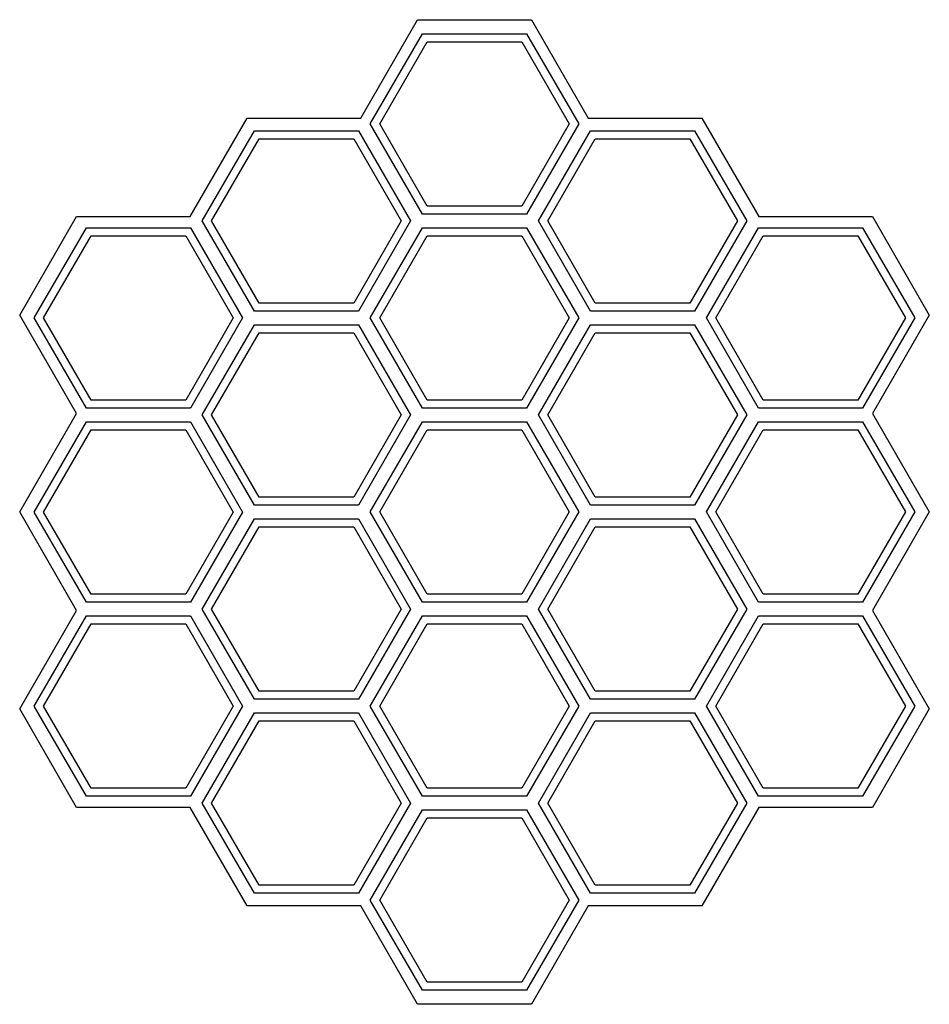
# Model space of a CAD drawing. Extents: x 1 to 28.4, y 1 to 30.7.
import ezdxf

# ---------------------------------------------------------------- set-up
doc = ezdxf.new("R2010")
doc.units = 0
for name, color, linetype in [('12mm_deep', 7, 'CONTINUOUS'), ('3mm_deep', 7, 'CONTINUOUS'), ('Boundary', 7, 'CONTINUOUS')]:
    doc.layers.add(name, color=color, linetype=linetype)

msp = doc.modelspace()

# ---------------------------------------------------------------- linework, layer by layer
at = {"layer": '12mm_deep', "color": 5}
for points in [[(13.313674, 25.086497), (11.885403, 27.560336), (13.313674, 30.034176), (16.170219, 30.034176), (17.598491, 27.560336), (16.170219, 25.086497)], [(8.250675, 22.163372), (6.822403, 24.637212), (8.250675, 27.111052), (11.107218, 27.111052), (12.535489, 24.637212), (11.107218, 22.163372)], [(18.376675, 22.163373), (16.948403, 24.637213), (18.376675, 27.111052), (21.233219, 27.111052), (22.661491, 24.637213), (21.233219, 22.163373)], [(3.187679, 19.240249), (1.759407, 21.714089), (3.187679, 24.187929), (6.044222, 24.187929), (7.472493, 21.714089), (6.044222, 19.240249)], [(13.313674, 19.240249), (11.885403, 21.714089), (13.313674, 24.187929), (16.170219, 24.187929), (17.598491, 21.714089), (16.170219, 19.240249)], [(23.439671, 19.240249), (22.011399, 21.714089), (23.439671, 24.187929), (26.296215, 24.187929), (27.724487, 21.714089), (26.296215, 19.240249)], [(8.250675, 16.317126), (6.822403, 18.790965), (8.250675, 21.264805), (11.107218, 21.264805), (12.535489, 18.790965), (11.107218, 16.317126)], [(18.37667, 16.317126), (16.948398, 18.790965), (18.37667, 21.264805), (21.233214, 21.264805), (22.661486, 18.790965), (21.233214, 16.317126)], [(3.187675, 13.394001), (1.759403, 15.86784), (3.187675, 18.34168), (6.044218, 18.34168), (7.47249, 15.86784), (6.044218, 13.394001)], [(13.313674, 13.394002), (11.885403, 15.867842), (13.313674, 18.341681), (16.170219, 18.341681), (17.598491, 15.867842), (16.170219, 13.394002)], [(23.439671, 13.394002), (22.011399, 15.867842), (23.439671, 18.341681), (26.296215, 18.341681), (27.724487, 15.867842), (26.296215, 13.394002)], [(8.250675, 10.470877), (6.822403, 12.944717), (8.250675, 15.418557), (11.107218, 15.418557), (12.535489, 12.944717), (11.107218, 10.470877)], [(18.37667, 10.470877), (16.948398, 12.944717), (18.37667, 15.418557), (21.233214, 15.418557), (22.661486, 12.944717), (21.233214, 10.470877)], [(3.187675, 7.547753), (1.759403, 10.021593), (3.187675, 12.495433), (6.044218, 12.495433), (7.47249, 10.021593), (6.044218, 7.547753)], [(13.313674, 7.547753), (11.885403, 10.021593), (13.313674, 12.495433), (16.170219, 12.495433), (17.598491, 10.021593), (16.170219, 7.547753)], [(23.439671, 7.547753), (22.011399, 10.021593), (23.439671, 12.495433), (26.296215, 12.495433), (27.724487, 10.021593), (26.296215, 7.547753)], [(8.250675, 4.624629), (6.822403, 7.098468), (8.250675, 9.572308), (11.107218, 9.572308), (12.535489, 7.098468), (11.107218, 4.624629)], [(18.376675, 4.624631), (16.948403, 7.098471), (18.376675, 9.57231), (21.233219, 9.57231), (22.661491, 7.098471), (21.233219, 4.624631)], [(13.31367, 1.701504), (11.885399, 4.175343), (13.31367, 6.649183), (16.170214, 6.649183), (17.598486, 4.175343), (16.170214, 1.701504)]]:
    msp.add_lwpolyline(points, close=True, dxfattribs=at)
at = {"layer": '3mm_deep', "color": 3}
for points in [[(13.172418, 24.841831), (11.602887, 27.560336), (13.172418, 30.278841), (16.311476, 30.278841), (17.881006, 27.560336), (16.311476, 24.841831)], [(8.109415, 21.918707), (6.539887, 24.637212), (8.109415, 27.355717), (11.248478, 27.355717), (12.818005, 24.637212), (11.248478, 21.918707)], [(18.235418, 21.918708), (16.665888, 24.637213), (18.235418, 27.355718), (21.374477, 27.355718), (22.944006, 24.637213), (21.374477, 21.918708)], [(3.046419, 18.995584), (1.476891, 21.714089), (3.046419, 24.432594), (6.185482, 24.432594), (7.755009, 21.714089), (6.185482, 18.995584)], [(13.172418, 18.995584), (11.602887, 21.714089), (13.172418, 24.432594), (16.311476, 24.432594), (17.881006, 21.714089), (16.311476, 18.995584)], [(23.298413, 18.995584), (21.728884, 21.714089), (23.298413, 24.432594), (26.437472, 24.432594), (28.007002, 21.714089), (26.437472, 18.995584)], [(8.109415, 16.07246), (6.539887, 18.790965), (8.109415, 21.50947), (11.248478, 21.50947), (12.818005, 18.790965), (11.248478, 16.07246)], [(18.235413, 16.07246), (16.665883, 18.790965), (18.235413, 21.50947), (21.374472, 21.50947), (22.944002, 18.790965), (21.374472, 16.07246)], [(3.046415, 13.149335), (1.476887, 15.86784), (3.046415, 18.586345), (6.185474, 18.586345), (7.755005, 15.86784), (6.185474, 13.149335)], [(13.172418, 13.149337), (11.602887, 15.867842), (13.172418, 18.586347), (16.311476, 18.586347), (17.881006, 15.867842), (16.311476, 13.149337)], [(23.298413, 13.149337), (21.728884, 15.867842), (23.298413, 18.586347), (26.437472, 18.586347), (28.007002, 15.867842), (26.437472, 13.149337)], [(8.109415, 10.226212), (6.539887, 12.944717), (8.109415, 15.663222), (11.248478, 15.663222), (12.818005, 12.944717), (11.248478, 10.226212)], [(18.235413, 10.226212), (16.665883, 12.944717), (18.235413, 15.663222), (21.374472, 15.663222), (22.944002, 12.944717), (21.374472, 10.226212)], [(3.046415, 7.303088), (1.476887, 10.021593), (3.046415, 12.740098), (6.185474, 12.740098), (7.755005, 10.021593), (6.185474, 7.303088)], [(13.172418, 7.303088), (11.602887, 10.021593), (13.172418, 12.740098), (16.311476, 12.740098), (17.881006, 10.021593), (16.311476, 7.303088)], [(23.298413, 7.303088), (21.728884, 10.021593), (23.298413, 12.740098), (26.437472, 12.740098), (28.007002, 10.021593), (26.437472, 7.303088)], [(8.109415, 4.379963), (6.539887, 7.098468), (8.109415, 9.816973), (11.248478, 9.816973), (12.818005, 7.098468), (11.248478, 4.379963)], [(18.235418, 4.379966), (16.665888, 7.098471), (18.235418, 9.816976), (21.374477, 9.816976), (22.944006, 7.098471), (21.374477, 4.379966)], [(13.17241, 1.456838), (11.602883, 4.175343), (13.17241, 6.893848), (16.311471, 6.893848), (17.881001, 4.175343), (16.311471, 1.456838)]]:
    msp.add_lwpolyline(points, close=True, dxfattribs=at)
at = {"layer": 'Boundary', "color": 1}
msp.add_lwpolyline([(13.028964, 30.702694), (16.454926, 30.702694), (18.167908, 27.735723), (21.593871, 27.735723), (23.30685, 24.768753), (26.732812, 24.768753), (28.445793, 21.801782), (26.732812, 18.834812), (28.445793, 15.867842), (26.732812, 12.900871), (28.445793, 9.9339), (26.732812, 6.966929), (23.306852, 6.96693), (21.593871, 3.99996), (18.167905, 3.999956), (16.454923, 1.032986), (13.02896, 1.032986), (11.31598, 3.999958), (7.890019, 3.999958), (6.177039, 6.966928), (2.751075, 6.966928), (1.038091, 9.933899), (2.751075, 12.900869), (1.038091, 15.867841), (2.751075, 18.834811), (1.038095, 21.801782), (2.751079, 24.768753), (6.177039, 24.768753), (7.890019, 27.735723), (11.315984, 27.735723)], close=True, dxfattribs=at)

doc.saveas('drawing.dxf')
